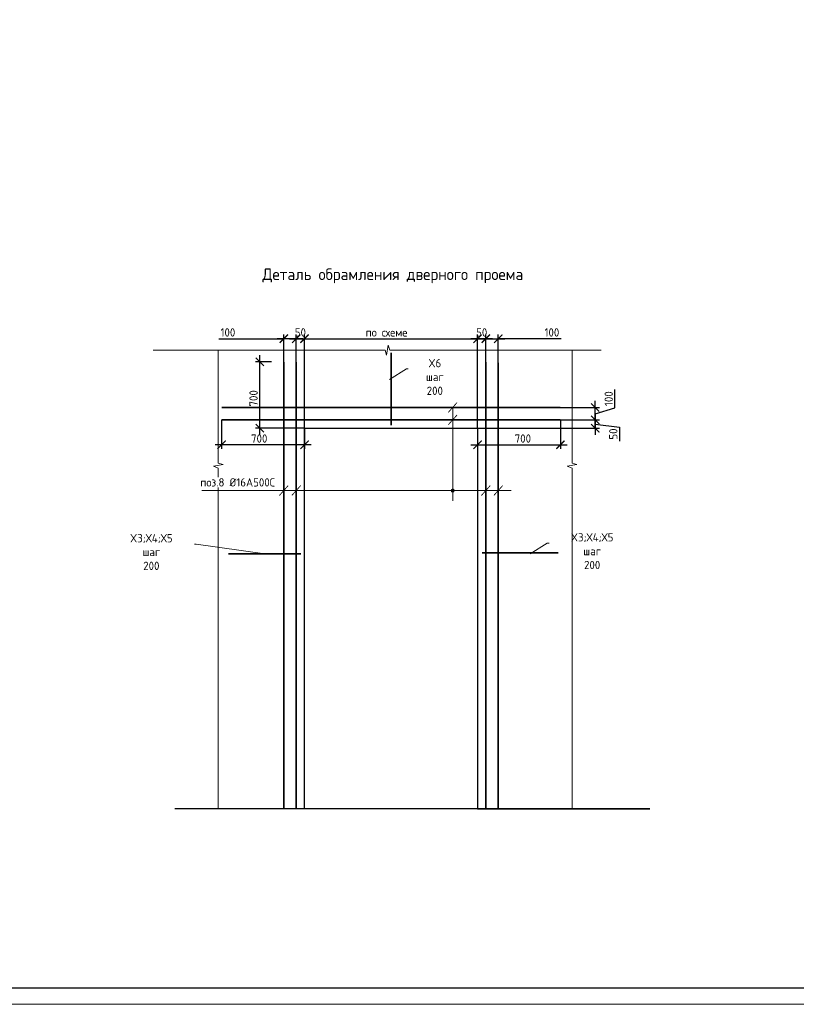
# Model space of a CAD drawing. Header units: millimetres. Extents: x 349531 to 1063351, y -131924 to 96186.
# Tile 80 of 228: x 547605 to 571032, y -77177 to -47477. Entities that reach past the tile are written whole.
import ezdxf
from ezdxf import colors
from ezdxf.entities.mleader import LeaderData, LeaderLine
from ezdxf.math import Vec2, Vec3

# ---------------------------------------------------------------- set-up
doc = ezdxf.new("R2010")
doc.units = ezdxf.units.MM
for name, color, linetype, lineweight in [('Арматура', 152, 'Continuous', 40), ('Выноски', 20, 'Continuous', 20), ('подоснова', 151, 'Continuous', 5), ('размер', 1, 'Continuous', 25), ('РАЗМЕРЫ', 1, 'Continuous', 9), ('ТОНКИЕ', 7, 'Continuous', 9), ('Узлы', 7, 'Continuous', 0)]:
    doc.layers.add(name, color=color, linetype=linetype, lineweight=lineweight)
doc.layers.add('ТОЛСТЫЕ_ОСНОВНЫЕ', color=6, linetype='Continuous')
doc.styles.add('GOST-2.304_Type-B', font='GOST_Common.ttf')
doc.dimstyles.new('5х', dxfattribs={"dimscale": 100, "dimtxt": 2.5, "dimasz": 2.5, "dimexe": 1.25, "dimexo": 0, "dimtad": 1, "dimdec": 0, "dimlfac": 0.2, "dimtxsty": 'GOST-2.304_Type-B', "dimblk": 'ARCHTICK', "dimcen": 2.5, "dimdle": 2, "dimadec": 0, "dimazin": 2, "dimtfac": 0.75, "dimtdec": 0, "dimtmove": 1, "dimatfit": 3, "dimfxl": 1, "dimtolj": 1, "dimarcsym": 1})

# ---------------------------------------------------------------- blocks, each defined once
blk = doc.blocks.new('*U1397')
at = {"layer": 'ТОЛСТЫЕ_ОСНОВНЫЕ', "color": 6}
blk.add_lwpolyline([(20, 5), (1256, 5), (1256, 589), (20, 589)], close=True, dxfattribs=at)
at = {"layer": 'ТОНКИЕ'}
blk.add_lwpolyline([(0, 0), (1261, 0), (1261, 594), (0, 594)], close=True, dxfattribs=at)
blk = doc.blocks.new('_ArchTick')
at = {"color": 0, "linetype": 'ByBlock', "const_width": 0.15}
blk.add_lwpolyline([(-0.5, -0.5), (0.5, 0.5)], dxfattribs=at)
blk = doc.blocks.new('*D820')
at = {"layer": 'DEFPOINTS', "color": 0, "linetype": 'Continuous', "lineweight": 50, "transparency": 16777216}
for p in [(553697, -59549), (556197, -59799), (553697, -60299)]:
    blk.add_point(p, dxfattribs=at)
at = {"layer": 'РАЗМЕРЫ', "color": 0, "linetype": 'Continuous', "lineweight": -2, "transparency": 16777216}
for p, q in [((553697, -59549), (553697, -60424)), ((556197, -59799), (556197, -60424)), ((556397, -60299), (553497, -60299))]:
    blk.add_line(p, q, dxfattribs=at)
at = {"layer": 'РАЗМЕРЫ', "color": 0, "linetype": 'Continuous', "lineweight": -2, "transparency": 16777216, "xscale": 250, "yscale": 250, "zscale": 250, "rotation": 180}
blk.add_blockref('_ArchTick', (553697, -60299), dxfattribs=at)
at = {"layer": 'РАЗМЕРЫ', "color": 0, "linetype": 'Continuous', "lineweight": -2, "transparency": 16777216, "xscale": 250, "yscale": 250, "zscale": 250}
blk.add_blockref('_ArchTick', (556197, -60299), dxfattribs=at)
at = {"layer": 'РАЗМЕРЫ', "color": 0, "linetype": 'Continuous', "transparency": 16777216, "insert": (554830, -60111), "char_height": 250, "attachment_point": 5, "style": 'GOST-2.304_Type-B'}
blk.add_mtext('\\A1;700', dxfattribs=at)
blk = doc.blocks.new('*D821')
at = {"layer": 'DEFPOINTS', "color": 0, "linetype": 'Continuous', "lineweight": 50, "transparency": 16777216}
for p in [(563916, -59549), (561416, -59799), (563916, -60299)]:
    blk.add_point(p, dxfattribs=at)
at = {"layer": 'РАЗМЕРЫ', "color": 0, "linetype": 'Continuous', "lineweight": -2, "transparency": 16777216}
for p, q in [((563916, -59549), (563916, -60424)), ((561416, -59799), (561416, -60424)), ((561216, -60299), (564116, -60299))]:
    blk.add_line(p, q, dxfattribs=at)
at = {"layer": 'РАЗМЕРЫ', "color": 0, "linetype": 'Continuous', "lineweight": -2, "transparency": 16777216, "xscale": 250, "yscale": 250, "zscale": 250, "rotation": 180}
blk.add_blockref('_ArchTick', (561416, -60299), dxfattribs=at)
at = {"layer": 'РАЗМЕРЫ', "color": 0, "linetype": 'Continuous', "lineweight": -2, "transparency": 16777216, "xscale": 250, "yscale": 250, "zscale": 250}
blk.add_blockref('_ArchTick', (563916, -60299), dxfattribs=at)
at = {"layer": 'РАЗМЕРЫ', "color": 0, "linetype": 'Continuous', "transparency": 16777216, "insert": (562783, -60111), "char_height": 250, "attachment_point": 5, "style": 'GOST-2.304_Type-B'}
blk.add_mtext('\\A1;700', dxfattribs=at)
blk = doc.blocks.new('*D822')
at = {"layer": 'DEFPOINTS', "color": 0, "linetype": 'Continuous', "lineweight": 50, "transparency": 16777216}
for p in [(561416, -57099), (561666, -57799), (561416, -59799)]:
    blk.add_point(p, dxfattribs=at)
at = {"layer": 'РАЗМЕРЫ', "color": 0, "linetype": 'Continuous', "lineweight": -2, "transparency": 16777216}
for p, q in [((561416, -59799), (561416, -56974)), ((561666, -57799), (561666, -56974)), ((561866, -57099), (561216, -57099))]:
    blk.add_line(p, q, dxfattribs=at)
at = {"layer": 'РАЗМЕРЫ', "color": 0, "linetype": 'Continuous', "lineweight": -2, "transparency": 16777216, "xscale": 250, "yscale": 250, "zscale": 250, "rotation": 180}
blk.add_blockref('_ArchTick', (561416, -57099), dxfattribs=at)
at = {"layer": 'РАЗМЕРЫ', "color": 0, "linetype": 'Continuous', "lineweight": -2, "transparency": 16777216, "xscale": 250, "yscale": 250, "zscale": 250}
blk.add_blockref('_ArchTick', (561666, -57099), dxfattribs=at)
at = {"layer": 'РАЗМЕРЫ', "color": 0, "linetype": 'Continuous', "transparency": 16777216, "insert": (561541, -56911), "char_height": 250, "attachment_point": 5, "style": 'GOST-2.304_Type-B'}
blk.add_mtext('\\A1;50', dxfattribs=at)
blk = doc.blocks.new('*D823')
at = {"layer": 'DEFPOINTS', "color": 0, "linetype": 'Continuous', "lineweight": 50, "transparency": 16777216}
for p in [(562041, -57099), (561666, -57799), (562041, -57826)]:
    blk.add_point(p, dxfattribs=at)
at = {"layer": 'РАЗМЕРЫ', "color": 0, "linetype": 'Continuous', "lineweight": -2, "transparency": 16777216}
for p, q in [((561666, -57799), (561666, -56974)), ((562041, -57826), (562041, -56974)), ((561466, -57099), (562241, -57099)), ((563934, -57099), (562041, -57099))]:
    blk.add_line(p, q, dxfattribs=at)
at = {"layer": 'РАЗМЕРЫ', "color": 0, "linetype": 'Continuous', "lineweight": -2, "transparency": 16777216, "xscale": 250, "yscale": 250, "zscale": 250, "rotation": 180}
blk.add_blockref('_ArchTick', (561666, -57099), dxfattribs=at)
at = {"layer": 'РАЗМЕРЫ', "color": 0, "linetype": 'Continuous', "lineweight": -2, "transparency": 16777216, "xscale": 250, "yscale": 250, "zscale": 250}
blk.add_blockref('_ArchTick', (562041, -57099), dxfattribs=at)
at = {"layer": 'РАЗМЕРЫ', "color": 0, "linetype": 'Continuous', "transparency": 16777216, "insert": (563659, -56911), "char_height": 250, "attachment_point": 5, "style": 'GOST-2.304_Type-B'}
blk.add_mtext('\\A1;100', dxfattribs=at)
blk = doc.blocks.new('*D824')
at = {"layer": 'DEFPOINTS', "color": 0, "linetype": 'Continuous', "lineweight": 50, "transparency": 16777216}
for p in [(556197, -57099), (555947, -57799), (556197, -59799)]:
    blk.add_point(p, dxfattribs=at)
at = {"layer": 'РАЗМЕРЫ', "color": 0, "linetype": 'Continuous', "lineweight": -2, "transparency": 16777216}
for p, q in [((555947, -57799), (555947, -56974)), ((556197, -59799), (556197, -56974)), ((555747, -57099), (556397, -57099))]:
    blk.add_line(p, q, dxfattribs=at)
at = {"layer": 'РАЗМЕРЫ', "color": 0, "linetype": 'Continuous', "lineweight": -2, "transparency": 16777216, "xscale": 250, "yscale": 250, "zscale": 250, "rotation": 180}
blk.add_blockref('_ArchTick', (555947, -57099), dxfattribs=at)
at = {"layer": 'РАЗМЕРЫ', "color": 0, "linetype": 'Continuous', "lineweight": -2, "transparency": 16777216, "xscale": 250, "yscale": 250, "zscale": 250}
blk.add_blockref('_ArchTick', (556197, -57099), dxfattribs=at)
at = {"layer": 'РАЗМЕРЫ', "color": 0, "linetype": 'Continuous', "transparency": 16777216, "insert": (556072, -56911), "char_height": 250, "attachment_point": 5, "style": 'GOST-2.304_Type-B'}
blk.add_mtext('\\A1;50', dxfattribs=at)
blk = doc.blocks.new('*D825')
at = {"layer": 'DEFPOINTS', "color": 0, "linetype": 'Continuous', "lineweight": 50, "transparency": 16777216}
for p in [(555572, -57099), (555572, -57799), (555947, -57799)]:
    blk.add_point(p, dxfattribs=at)
at = {"layer": 'РАЗМЕРЫ', "color": 0, "linetype": 'Continuous', "lineweight": -2, "transparency": 16777216}
for p, q in [((555572, -57799), (555572, -56974)), ((555947, -57799), (555947, -56974)), ((553611, -57099), (555572, -57099)), ((556147, -57099), (555372, -57099))]:
    blk.add_line(p, q, dxfattribs=at)
at = {"layer": 'РАЗМЕРЫ', "color": 0, "linetype": 'Continuous', "lineweight": -2, "transparency": 16777216, "xscale": 250, "yscale": 250, "zscale": 250, "rotation": 180}
blk.add_blockref('_ArchTick', (555572, -57099), dxfattribs=at)
at = {"layer": 'РАЗМЕРЫ', "color": 0, "linetype": 'Continuous', "lineweight": -2, "transparency": 16777216, "xscale": 250, "yscale": 250, "zscale": 250}
blk.add_blockref('_ArchTick', (555947, -57099), dxfattribs=at)
at = {"layer": 'РАЗМЕРЫ', "color": 0, "linetype": 'Continuous', "transparency": 16777216, "insert": (553886, -56911), "char_height": 250, "attachment_point": 5, "style": 'GOST-2.304_Type-B'}
blk.add_mtext('\\A1;100', dxfattribs=at)
blk = doc.blocks.new('*D826')
at = {"layer": 'DEFPOINTS', "color": 0, "linetype": 'Continuous', "lineweight": 50, "transparency": 16777216}
for p in [(563916, -59549), (561416, -59799), (564966, -59799)]:
    blk.add_point(p, dxfattribs=at)
at = {"layer": 'РАЗМЕРЫ', "color": 0, "linetype": 'Continuous', "lineweight": -2, "transparency": 16777216}
for p, q in [((564966, -59349), (564966, -59999)), ((563916, -59549), (565091, -59549)), ((564966, -59674), (565699, -59764)), ((561416, -59799), (565091, -59799)), ((565699, -59764), (565699, -60189))]:
    blk.add_line(p, q, dxfattribs=at)
at = {"layer": 'РАЗМЕРЫ', "color": 0, "linetype": 'Continuous', "lineweight": -2, "transparency": 16777216, "xscale": 250, "yscale": 250, "zscale": 250}
for p, rotation in [((564966, -59549), 90), ((564966, -59799), 270)]:
    blk.add_blockref('_ArchTick', p, dxfattribs=dict(at, rotation=rotation))
at = {"layer": 'РАЗМЕРЫ', "color": 0, "linetype": 'Continuous', "transparency": 16777216, "insert": (565511, -59976), "char_height": 250, "attachment_point": 5, "rotation": 90, "style": 'GOST-2.304_Type-B'}
blk.add_mtext('\\A1;50', dxfattribs=at)
blk = doc.blocks.new('*D829')
at = {"layer": 'DEFPOINTS', "color": 0, "linetype": 'Continuous', "lineweight": 50, "transparency": 16777216}
for p in [(563916, -59174), (564966, -59174), (563916, -59549)]:
    blk.add_point(p, dxfattribs=at)
at = {"layer": 'РАЗМЕРЫ', "color": 0, "linetype": 'Continuous', "lineweight": -2, "transparency": 16777216}
for p, q in [((565560, -59183), (565560, -58633)), ((564966, -59749), (564966, -58974)), ((563916, -59174), (565091, -59174)), ((564966, -59361), (565560, -59183)), ((563916, -59549), (565091, -59549))]:
    blk.add_line(p, q, dxfattribs=at)
at = {"layer": 'РАЗМЕРЫ', "color": 0, "linetype": 'Continuous', "lineweight": -2, "transparency": 16777216, "xscale": 250, "yscale": 250, "zscale": 250}
for p, rotation in [((564966, -59174), 90), ((564966, -59549), 270)]:
    blk.add_blockref('_ArchTick', p, dxfattribs=dict(at, rotation=rotation))
at = {"layer": 'РАЗМЕРЫ', "color": 0, "linetype": 'Continuous', "transparency": 16777216, "insert": (565372, -58908), "char_height": 250, "attachment_point": 5, "rotation": 90, "style": 'GOST-2.304_Type-B'}
blk.add_mtext('\\A1;100', dxfattribs=at)
blk = doc.blocks.new('*D830')
at = {"layer": 'DEFPOINTS', "color": 0, "linetype": 'Continuous', "lineweight": 50, "transparency": 16777216}
for p in [(561416, -57099), (556197, -59180), (561416, -59799)]:
    blk.add_point(p, dxfattribs=at)
at = {"layer": 'РАЗМЕРЫ', "color": 0, "linetype": 'Continuous', "lineweight": -2, "transparency": 16777216}
for p, q in [((556197, -59180), (556197, -56974)), ((561416, -59799), (561416, -56974)), ((555997, -57099), (561616, -57099))]:
    blk.add_line(p, q, dxfattribs=at)
at = {"layer": 'РАЗМЕРЫ', "color": 0, "linetype": 'Continuous', "lineweight": -2, "transparency": 16777216, "xscale": 250, "yscale": 250, "zscale": 250, "rotation": 180}
blk.add_blockref('_ArchTick', (556197, -57099), dxfattribs=at)
at = {"layer": 'РАЗМЕРЫ', "color": 0, "linetype": 'Continuous', "lineweight": -2, "transparency": 16777216, "xscale": 250, "yscale": 250, "zscale": 250}
blk.add_blockref('_ArchTick', (561416, -57099), dxfattribs=at)
at = {"layer": 'РАЗМЕРЫ', "color": 0, "linetype": 'Continuous', "transparency": 16777216, "insert": (558670, -56911), "char_height": 250, "attachment_point": 5, "style": 'GOST-2.304_Type-B'}
blk.add_mtext('\\A1;по схеме', dxfattribs=at)
blk = doc.blocks.new('*D831')
at = {"layer": 'DEFPOINTS', "color": 0, "linetype": 'Continuous', "lineweight": 50, "transparency": 16777216}
for p in [(554847, -57799), (555197, -57799), (556197, -59799)]:
    blk.add_point(p, dxfattribs=at)
at = {"layer": 'РАЗМЕРЫ', "color": 0, "linetype": 'Continuous', "lineweight": -2, "transparency": 16777216}
for p, q in [((554847, -59999), (554847, -57599)), ((555197, -57799), (554722, -57799)), ((556197, -59799), (554722, -59799))]:
    blk.add_line(p, q, dxfattribs=at)
at = {"layer": 'РАЗМЕРЫ', "color": 0, "linetype": 'Continuous', "lineweight": -2, "transparency": 16777216, "xscale": 250, "yscale": 250, "zscale": 250}
for p, rotation in [((554847, -57799), 90), ((554847, -59799), 270)]:
    blk.add_blockref('_ArchTick', p, dxfattribs=dict(at, rotation=rotation))
at = {"layer": 'РАЗМЕРЫ', "color": 0, "linetype": 'Continuous', "transparency": 16777216, "insert": (554659, -58899), "char_height": 250, "attachment_point": 5, "rotation": 90, "style": 'GOST-2.304_Type-B'}
blk.add_mtext('\\A1;700', dxfattribs=at)
blk = doc.blocks.new('_None')

msp = doc.modelspace()

# ---------------------------------------------------------------- hatches: boundary and pattern name
at = {"layer": 'РАЗМЕРЫ'}
h = msp.add_hatch(color=2, dxfattribs=at)
h.dxf.hatch_style = 1
h.paths.add_polyline_path([(560665.8, -61629.4), (560665.8, -61679.4), (560715.8, -61679.4, 0.4142136)])
h.paths.add_polyline_path([(560715.8, -61679.4), (560665.8, -61679.4), (560665.8, -61729.4, 0.4142136)])
h.paths.add_polyline_path([(560665.8, -61679.4), (560615.8, -61679.4, 0.4142136), (560665.8, -61729.4)])
h.paths.add_polyline_path([(560665.8, -61629.4, 0.4142136), (560615.8, -61679.4), (560665.8, -61679.4)])

# ---------------------------------------------------------------- linework, layer by layer
at = {"layer": 'Арматура', "const_width": 50}
for points in [[(558806.2, -59712.9), (558806.2, -57524.5)], [(555571.6, -71280.3), (555571.6, -57798.8)], [(555946.6, -71280.3), (555946.6, -57798.8)], [(561665.8, -71280.3), (561665.8, -57798.8)], [(562040.8, -71280.3), (562040.8, -57826)], [(563915.8, -59173.8), (553696.6, -59173.8)], [(563915.8, -59548.8), (553696.6, -59548.8)], [(561553.3, -63559.1), (563848.4, -63559.1)], [(556093.4, -63584.9), (553896.7, -63584.9)]]:
    msp.add_lwpolyline(points, dxfattribs=at)
at = {"layer": 'Выноски', "ltscale": 0.1}
for p, q in [((560665.8, -59173.8), (560665.8, -61994.7)), ((553097.4, -61679.4), (562425.3, -61679.4))]:
    msp.add_line(p, q, dxfattribs=at)
at = {"layer": 'Выноски', "ltscale": 0.1, "const_width": 25}
for points in [[(560798.9, -59024.6), (560532.7, -59323.1)], [(560798.9, -59399.6), (560532.7, -59698.1)], [(555704.7, -61530.2), (555438.5, -61828.7)], [(556079.7, -61530.2), (555813.5, -61828.7)], [(561798.9, -61530.2), (561532.7, -61828.7)], [(562173.9, -61530.2), (561907.7, -61828.7)]]:
    msp.add_lwpolyline(points, dxfattribs=at)
at = {"layer": 'Выноски'}
msp.add_circle((560665.8, -61679.4), 50, dxfattribs=at)
at = {"layer": 'размер'}
for p, q in [((566610.8, -71280.3), (552286.9, -71280.3)), ((561415.8, -71280.3), (566610.8, -71280.3))]:
    msp.add_line(p, q, dxfattribs=at)
msp.add_lwpolyline([(556196.6, -59798.8), (561415.8, -59798.8), (561415.8, -71280.3), (556196.6, -71280.3)], close=True, dxfattribs=at)
at = {"layer": 'РАЗМЕРЫ'}
for points in [[(565140.3, -57448.8), (558774.2, -57448.8), (558721.7, -57298.8), (558671.7, -57598.8), (558624.6, -57448.8), (551627.5, -57448.8)], [(553596.6, -71280.3), (553596.6, -61001.3), (553446.6, -60948.8), (553746.6, -60898.8), (553596.6, -60851.7), (553596.6, -57448.8)], [(564265.8, -57448.8), (564265.8, -60851.7), (564415.8, -60898.8), (564115.8, -60948.8), (564265.8, -61001.3), (564265.8, -71280.3)]]:
    msp.add_lwpolyline(points, dxfattribs=at)

# ---------------------------------------------------------------- block references
at = {"xscale": 100, "yscale": 100, "zscale": 100}
msp.add_blockref('*U1397', (518847.3, -77177.1, 3100), dxfattribs=at)

# ---------------------------------------------------------------- texts
at = {"layer": 'Узлы', "color": 80, "linetype": 'Continuous', "lineweight": 0, "insert": (558862.2, -55203.2), "char_height": 350, "width": 10464.96, "attachment_point": 5, "style": 'GOST-2.304_Type-B'}
msp.add_mtext('Деталь обрамления дверного проема', dxfattribs=at)

# ---------------------------------------------------------------- dimensions: what is measured, and where the dimension line sits
at = {"layer": 'РАЗМЕРЫ', "linetype": 'Continuous'}
for base, p1, p2, text, picture, middle in [((561415.8, -57098.8), (556196.6, -59180.1), (561415.8, -59798.8), 'по схеме', '*D830', (558669.8, -57098.8)), ((555571.6, -57098.8), (555946.6, -57798.8), (555571.6, -57798.8), '100', '*D825', (553886.1, -57142.9)), ((562040.8, -57098.8), (561665.8, -57798.8), (562040.8, -57826), '100', '*D823', (563658.8, -57163)), ((553696.6, -60298.8), (556196.6, -59798.8), (553696.6, -59548.8), '700', '*D820', (554829.8, -60298.8))]:
    dim = msp.add_linear_dim(base=base, p1=p1, p2=p2, text=text, dimstyle='5х', dxfattribs=at)
    dim.commit()
    dim.dimension.update_dxf_attribs({"geometry": picture, "text_midpoint": middle, "dimtype": 160})
for base, p1, p2, picture, middle in [((556196.6, -57098.8), (555946.6, -57798.8), (556196.6, -59798.8), '*D824', (556071.6, -57098.8)), ((561415.8, -57098.8), (561665.8, -57798.8), (561415.8, -59798.8), '*D822', (561540.8, -57098.8))]:
    dim = msp.add_linear_dim(base=base, p1=p1, p2=p2, dimstyle='5х', dxfattribs=at)
    dim.commit()
    dim.dimension.update_dxf_attribs({"geometry": picture, "text_midpoint": middle, "dimtype": 160})
for base, p1, p2, angle, picture, middle in [((554846.6, -57798.8), (556196.6, -59798.8), (555196.6, -57798.8), 90, '*D831', (554846.6, -58898.8)), ((563915.8, -60298.8), (561415.8, -59798.8), (563915.8, -59548.8), 180, '*D821', (562782.6, -60298.8))]:
    dim = msp.add_linear_dim(base=base, p1=p1, p2=p2, angle=angle, text='700', dimstyle='5х', dxfattribs=at)
    dim.commit()
    dim.dimension.update_dxf_attribs({"geometry": picture, "text_midpoint": middle, "dimtype": 160})
dim = msp.add_linear_dim(base=(564965.8, -59173.8), p1=(563915.8, -59548.8), p2=(563915.8, -59173.8), angle=90, text='100', dimstyle='5х', dxfattribs=at)
dim.commit()
dim.dimension.update_dxf_attribs({"geometry": '*D829', "text_midpoint": (565372, -59120.7)})
dim = msp.add_linear_dim(base=(564965.8, -59798.8), p1=(563915.8, -59548.8), p2=(561415.8, -59798.8), angle=90, dimstyle='5х', dxfattribs=at)
dim.commit()
dim.dimension.update_dxf_attribs({"geometry": '*D826', "text_midpoint": (565698.7, -59826.3), "dimtype": 160})

# ---------------------------------------------------------------- leaders
at = {"layer": 'подоснова'}
ml = msp.add_multileader_mtext('Standard', dxfattribs=at)
ml.set_content('X6 шаг 200', color=256, style='GOST-2.304_Type-B')
ml.set_leader_properties(color=256, linetype='ByLayer', lineweight=15)
ml.set_arrow_properties(name='NONE')
ml.build(insert=Vec2(0, 0))
ml.multileader.update_dxf_attribs({"text_left_attachment_type": 6, "text_right_attachment_type": 6, "dogleg_length": 10, "arrow_head_size": 18})
ctx = ml.context
ctx.base_point, ctx.char_height, ctx.arrow_head_size, ctx.landing_gap_size, ctx.plane_origin = Vec3(559284, -58012.4), 250, 18, 20, Vec3(558289.5, -57240.2)
ctx.left_attachment, ctx.right_attachment, ctx.text_align_type = 6, 6, 1
notes = []
notes.append((ctx, [(0, (1, 1, 0), (559274, -58012.4), (1, 0), 10, [(0, [(558760.3, -58333.6)], 0, [])])]))
ctx.mtext.insert, ctx.mtext.width, ctx.mtext.alignment, ctx.mtext.flow_direction = Vec3(560127.1, -57712.4), 22.898, 2, 5
ml = msp.add_multileader_mtext('Standard', dxfattribs=at)
ml.set_content('X3;Х4;Х5 шаг 200', color=256, style='GOST-2.304_Type-B')
ml.set_leader_properties(color=256, linetype='ByLayer', lineweight=15)
ml.set_arrow_properties(name='NONE')
ml.build(insert=Vec2(0, 0))
ml.multileader.update_dxf_attribs({"text_left_attachment_type": 6, "text_right_attachment_type": 6, "dogleg_length": 10, "arrow_head_size": 18})
ctx = ml.context
ctx.base_point, ctx.char_height, ctx.arrow_head_size, ctx.landing_gap_size, ctx.plane_origin = Vec3(563529.8, -63266.6), 250, 18, 20, Vec3(562535.3, -62494.4)
ctx.left_attachment, ctx.right_attachment, ctx.text_align_type = 6, 6, 1
notes.append((ctx, [(0, (1, 1, 0), (563519.8, -63266.6), (1, 0), 10, [(0, [(563006.1, -63587.8)], 0, [])])]))
ctx.mtext.insert, ctx.mtext.width, ctx.mtext.alignment, ctx.mtext.flow_direction = Vec3(564872.9, -62966.6), 22.898, 2, 5
ml = msp.add_multileader_mtext('Standard', dxfattribs=at)
ml.set_content('X3;Х4;Х5 шаг 200', color=256, style='GOST-2.304_Type-B')
ml.set_leader_properties(color=256, linetype='ByLayer', lineweight=15)
ml.set_arrow_properties(name='NONE')
ml.build(insert=Vec2(0, 0))
ml.multileader.update_dxf_attribs({"text_left_attachment_type": 6, "text_right_attachment_type": 6, "dogleg_length": 10, "arrow_head_size": 18})
ctx = ml.context
ctx.base_point, ctx.char_height, ctx.arrow_head_size, ctx.landing_gap_size, ctx.plane_origin = Vec3(550232.8, -63292.4), 250, 18, 20, Vec3(549238.3, -62520.2)
ctx.left_attachment, ctx.right_attachment, ctx.text_align_type = 6, 6, 1
notes.append((ctx, [(1, (1, 1, 0), (552929, -63292.4), (-1, 0), 10, [(0, [(554995.1, -63584.9)], 0, [])])]))
ctx.mtext.insert, ctx.mtext.width, ctx.mtext.alignment, ctx.mtext.flow_direction = Vec3(551575.9, -62992.4), 22.898, 2, 5
for ctx, leaders in notes:
    for number, flags, end, landing, length, lines in leaders:
        leader = LeaderData()
        leader.index, (leader.has_last_leader_line, leader.has_dogleg_vector, leader.attachment_direction) = number, flags
        leader.last_leader_point, leader.dogleg_vector, leader.dogleg_length = Vec3(end), Vec3(landing), length
        for number, points, colour, breaks in lines:
            line = LeaderLine()
            line.index, line.vertices, line.color, line.breaks = number, Vec3.list(points), colors.encode_raw_color(colour), breaks
            leader.lines.append(line)
        ctx.leaders.append(leader)

# ---------------------------------------------------------------- next in the draw order: texts
at = {"layer": 'подоснова', "color": 4, "ltscale": 0.3, "insert": (553053, -61308.9), "char_height": 250, "attachment_point": 1, "style": 'GOST-2.304_Type-B', "bg_fill": 3, "box_fill_scale": 1.1, "bg_fill_color": 256, "bg_fill_transparency": 0}
msp.add_mtext('поз.8 %%C16А500С', dxfattribs=at)

doc.saveas('drawing.dxf')
